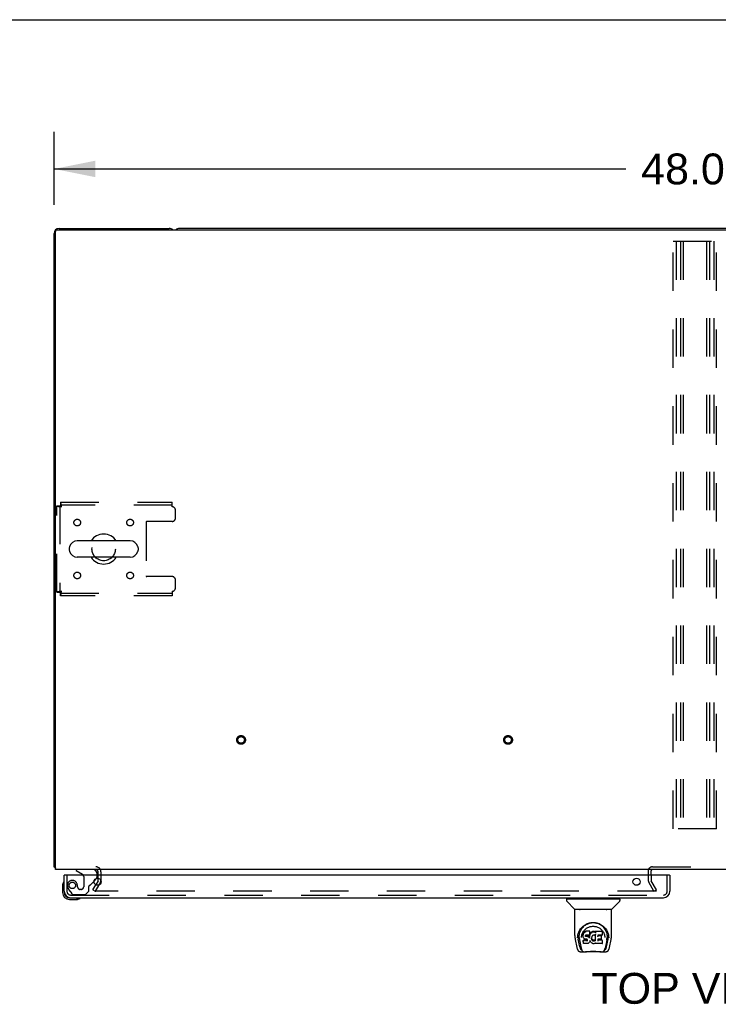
# Model space of a CAD drawing. Header units: inches. Extents: x 0 to 262, y 0 to 169.
# Tile 24 of 33: x 61 to 87, y 132 to 169. Entities that reach past the tile are written whole.
import ezdxf

# ---------------------------------------------------------------- set-up
doc = ezdxf.new("R2010")
doc.units = ezdxf.units.IN
doc.header["$LTSCALE"] = 14.384615
doc.header["$MEASUREMENT"] = 0
doc.linetypes.add('HIDDEN', pattern=[0.2, 0.1, -0.1])
doc.layers.get('0').update_dxf_attribs({"linetype": 'CONTINUOUS'})
for name, color, linetype in [('DEFAULT_2', 8, 'HIDDEN'), ('DIMENSIONS', 7, 'CONTINUOUS'), ('LEFTHAND_DOOR_ASSEMBLY', 7, 'CONTINUOUS')]:
    doc.layers.add(name, color=color, linetype=linetype)
doc.styles.get("Standard").update_dxf_attribs({"font": 'arial.ttf'})
doc.dimstyles.new('DIMSTYLE_1', dxfattribs={"dimtxt": 1.153846, "dimasz": 1.538462, "dimexe": 0.09, "dimexo": 0.07, "dimgap": 0.0375, "dimtad": 0, "dimtih": 1, "dimtoh": 1, "dimzin": 4, "dimdsep": 46, "dimtxsty": 'Standard', "dimblk": '_FILLED', "dimblk1": '_FILLED', "dimblk2": '_FILLED', "dimcen": 0.09, "dimadec": 3, "dimazin": 1, "dimtfac": 1, "dimtdec": 3, "dimtofl": 0, "dimtmove": 0, "dimatfit": 3, "dimldrblk": '_FILLED', "dimfxl": 0, "dimtolj": 1, "dimtzin": 4, "dimarcsym": 0})

# ---------------------------------------------------------------- blocks, each defined once
blk = doc.blocks.new('_FILLED')
at = {"color": 0, "linetype": 'ByBlock'}
blk.add_solid([(0, 0), (-1, 0.2), (-1, -0.2)], dxfattribs=at)
blk = doc.blocks.new('*D1')
at = {"layer": 'DIMENSIONS', "color": 2, "linetype": 'Continuous'}
for p, q in [((62.155, 162.304), (62.155, 165.029)), ((110.155, 162.304), (110.155, 165.029)), ((62.155, 163.645), (83.562, 163.645)), ((110.155, 163.645), (88.748, 163.645))]:
    blk.add_line(p, q, dxfattribs=at)
at = {"layer": 'DIMENSIONS', "color": 2, "linetype": 'Continuous', "xscale": 1.5384615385, "yscale": 1.5384615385, "zscale": 1.5384615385, "rotation": 180}
blk.add_blockref('_FILLED', (62.155, 163.645), dxfattribs=at)
at = {"layer": 'DIMENSIONS', "color": 2, "linetype": 'Continuous', "xscale": 1.5384615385, "yscale": 1.5384615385, "zscale": 1.5384615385}
blk.add_blockref('_FILLED', (110.155, 163.645), dxfattribs=at)
at = {"layer": 'DIMENSIONS', "color": 2, "linetype": 'Continuous', "insert": (86.155, 164.221), "char_height": 1.1538, "width": 4.03203, "attachment_point": 2, "line_spacing_factor": 0.9}
blk.add_mtext('48.00', dxfattribs=at)

msp = doc.modelspace()

# ---------------------------------------------------------------- linework, layer by layer
at = {"color": 7, "linetype": 'Continuous'}
for p, q in [((0, 169.231), (261.538, 169.231)), ((105.466, 161.416), (66.844, 161.416)), ((64.996, 149.722), (63.021, 149.722)), ((62.721, 149.46), (62.721, 149.373)), ((65.296, 149.46), (65.296, 149.373)), ((64.996, 149.11), (63.021, 149.11))]:
    msp.add_line(p, q, dxfattribs=at)
at = {"color": 3, "linetype": 'Continuous'}
for p, q in [((62.155, 137.52), (62.155, 161.227)), ((62.207, 137.416), (62.207, 161.304)), ((62.267, 161.364), (110.043, 161.364)), ((62.344, 161.416), (66.466, 161.416)), ((110.103, 137.416), (62.207, 137.416)), ((63.801, 137.212), (63.801, 137.331)), ((84.509, 137.212), (84.509, 137.365)), ((63.796, 136.996), (63.711, 136.849)), ((63.801, 137.012), (63.801, 137.094))]:
    msp.add_line(p, q, dxfattribs=at)
for points in [[(62.178, 137.501), (62.172, 137.504), (62.169, 137.505), (62.166, 137.507), (62.164, 137.508), (62.162, 137.51), (62.16, 137.511), (62.158, 137.513), (62.157, 137.515), (62.156, 137.516), (62.155, 137.518), (62.155, 137.519), (62.155, 137.52)], [(62.195, 137.488), (62.194, 137.49), (62.192, 137.492), (62.189, 137.494), (62.187, 137.496), (62.184, 137.498), (62.181, 137.499), (62.178, 137.501)]]:
    msp.add_lwpolyline(points, dxfattribs=at)
for centre, radius, start, end in [((62.344, 161.227), 0.189, 90, 180), ((62.267, 161.304), 0.06, 90, 180), ((66.466, 161.227), 0.189, 46.487, 90), ((62.344, 137.605), 0.189, 218.2806, 223.5127), ((63.716, 137.331), 0.085, 0, 90), ((84.559, 137.366), 0.05, 99.974, 170.026), ((63.768, 137.012), 0.033, 330, 360)]:
    msp.add_arc(centre, radius, start, end, dxfattribs=at)
at = {"color": 7, "linetype": 'Continuous'}
for centre, radius, start, end in [((66.844, 161.227), 0.189, 90, 133.4203), ((63.021, 149.416), 0.306, 90, 164.3697), ((64.009, 149.416), 0.562, 32.9567, 147.0433), ((64.996, 149.416), 0.306, 15.6303, 90), ((62.865, 149.46), 0.144, 164.3697, 180), ((62.865, 149.373), 0.144, 180, 195.6303), ((63.021, 149.416), 0.306, 195.6303, 270), ((64.996, 149.416), 0.306, 270, 344.3697), ((65.153, 149.46), 0.144, 0, 15.6303), ((65.153, 149.373), 0.144, 344.3697, 360), ((64.009, 149.416), 0.562, 212.956, 327.044), ((84.559, 137.366), 0.05, 170.026, 180), ((84.559, 137.366), 0.05, 90, 99.974)]:
    msp.add_arc(centre, radius, start, end, dxfattribs=at)
at = {"layer": 'DEFAULT_2', "color": 8, "linetype": 'HIDDEN'}
for p, q in [((85.342, 138.937), (85.342, 160.937)), ((85.342, 160.937), (86.967, 160.937)), ((85.446, 160.937), (85.446, 138.937)), ((85.613, 160.937), (85.613, 138.937)), ((85.717, 160.937), (85.717, 138.937)), ((86.592, 160.937), (86.592, 138.937)), ((86.696, 160.937), (86.696, 138.937)), ((86.863, 160.937), (86.863, 138.937)), ((86.967, 138.937), (86.967, 160.937)), ((62.393, 151.166), (62.393, 151.062)), ((62.393, 151.166), (66.571, 151.166)), ((66.571, 150.999), (66.571, 151.166)), ((62.259, 147.8), (62.259, 151.032)), ((62.259, 151.032), (62.363, 151.032)), ((62.363, 151.032), (62.363, 147.8)), ((66.571, 151.062), (62.393, 151.062)), ((66.696, 150.573), (66.696, 150.874)), ((65.596, 150.418), (65.596, 148.415)), ((66.571, 150.448), (65.626, 150.448)), ((66.571, 148.385), (65.626, 148.385)), ((66.696, 147.958), (66.696, 148.26)), ((62.259, 147.8), (62.363, 147.8)), ((66.571, 147.833), (66.571, 147.666)), ((62.393, 147.666), (62.393, 147.77)), ((62.393, 147.77), (66.571, 147.77)), ((66.571, 147.666), (62.393, 147.666)), ((86.967, 138.937), (85.342, 138.937)), ((84.559, 137.52), (87.751, 137.52)), ((63.801, 137.094), (63.801, 137.212)), ((63.905, 137.331), (63.905, 137.012)), ((84.405, 137.366), (84.405, 137.012)), ((84.509, 137.366), (84.509, 137.365)), ((84.509, 137.212), (84.509, 137.012)), ((63.6, 136.656), (63.711, 136.849)), ((63.886, 136.944), (63.69, 136.604)), ((63.886, 136.944), (63.704, 136.629)), ((84.619, 136.604), (84.423, 136.944)), ((84.709, 136.656), (84.513, 136.996)), ((63.6, 136.656), (63.69, 136.604)), ((84.686, 136.604), (63.722, 136.604)), ((84.619, 136.604), (84.709, 136.656)), ((84.701, 136.617), (84.701, 136.669))]:
    msp.add_line(p, q, dxfattribs=at)
for points in [[(62.426, 150.999), (62.423, 151.018), (62.421, 151.037), (62.419, 151.055), (62.416, 151.072), (62.414, 151.088), (62.412, 151.104), (62.409, 151.118), (62.407, 151.13), (62.405, 151.141), (62.402, 151.15), (62.4, 151.157), (62.398, 151.162), (62.395, 151.165), (62.393, 151.166)], [(62.259, 151.032), (62.26, 151.03), (62.263, 151.028), (62.268, 151.025), (62.275, 151.023), (62.284, 151.021), (62.295, 151.018), (62.308, 151.016), (62.322, 151.014), (62.337, 151.011), (62.353, 151.009), (62.371, 151.007), (62.389, 151.004), (62.407, 151.002), (62.426, 150.999)], [(62.363, 151.032), (62.363, 151.03), (62.364, 151.028), (62.366, 151.025), (62.369, 151.023), (62.372, 151.021), (62.377, 151.018), (62.381, 151.016), (62.387, 151.014), (62.392, 151.011), (62.398, 151.009), (62.405, 151.007), (62.412, 151.004), (62.419, 151.002), (62.426, 150.999)], [(62.426, 150.999), (62.423, 151.007), (62.421, 151.014), (62.419, 151.02), (62.416, 151.027), (62.414, 151.033), (62.412, 151.039), (62.409, 151.044), (62.407, 151.049), (62.405, 151.053), (62.402, 151.056), (62.4, 151.059), (62.398, 151.061), (62.395, 151.062), (62.393, 151.062)], [(62.426, 147.833), (62.407, 147.831), (62.389, 147.829), (62.371, 147.826), (62.353, 147.824), (62.337, 147.822), (62.322, 147.819), (62.308, 147.817), (62.295, 147.815), (62.284, 147.812), (62.275, 147.81), (62.268, 147.808), (62.263, 147.805), (62.26, 147.803), (62.259, 147.8)], [(62.426, 147.833), (62.419, 147.831), (62.412, 147.829), (62.405, 147.826), (62.398, 147.824), (62.392, 147.822), (62.387, 147.819), (62.381, 147.817), (62.377, 147.815), (62.372, 147.812), (62.369, 147.81), (62.366, 147.808), (62.364, 147.805), (62.363, 147.803), (62.363, 147.8)], [(62.393, 147.666), (62.395, 147.668), (62.398, 147.671), (62.4, 147.676), (62.402, 147.683), (62.405, 147.692), (62.407, 147.703), (62.409, 147.715), (62.412, 147.729), (62.414, 147.745), (62.416, 147.761), (62.419, 147.778), (62.421, 147.796), (62.423, 147.815), (62.426, 147.833)], [(62.393, 147.77), (62.395, 147.771), (62.398, 147.772), (62.4, 147.774), (62.402, 147.777), (62.405, 147.78), (62.407, 147.784), (62.409, 147.789), (62.412, 147.794), (62.414, 147.8), (62.416, 147.806), (62.419, 147.813), (62.421, 147.819), (62.423, 147.826), (62.426, 147.833)], [(63.704, 136.629), (63.704, 136.627), (63.703, 136.626), (63.703, 136.624), (63.702, 136.622), (63.702, 136.621)], [(63.702, 136.621), (63.702, 136.621), (63.703, 136.619), (63.703, 136.617), (63.704, 136.615), (63.704, 136.614), (63.705, 136.612), (63.707, 136.611), (63.708, 136.609), (63.709, 136.608), (63.711, 136.607), (63.713, 136.606), (63.714, 136.605)], [(63.722, 136.604), (63.72, 136.604), (63.718, 136.604), (63.716, 136.605), (63.714, 136.605)], [(84.701, 136.617), (84.701, 136.616), (84.701, 136.614), (84.701, 136.613), (84.7, 136.611), (84.699, 136.61), (84.698, 136.609), (84.697, 136.608), (84.696, 136.607), (84.694, 136.606), (84.693, 136.605), (84.691, 136.605), (84.69, 136.604), (84.688, 136.604), (84.686, 136.604)], [(84.7, 136.623), (84.7, 136.621), (84.701, 136.62), (84.701, 136.619), (84.701, 136.617), (84.701, 136.617)]]:
    msp.add_lwpolyline(points, dxfattribs=at)
for centre, radius in [((63.019, 150.406), 0.125), ((64.998, 150.406), 0.125), ((64.009, 149.416), 0.438), ((63.019, 148.427), 0.125), ((64.998, 148.427), 0.125), ((69.155, 142.27), 0.164), ((69.155, 142.27), 0.124), ((79.155, 142.27), 0.164), ((79.155, 142.27), 0.124)]:
    msp.add_circle(centre, radius, dxfattribs=at)
for centre, radius, start, end in [((66.571, 150.874), 0.125, 0, 90), ((65.626, 150.418), 0.03, 90, 180), ((66.571, 150.573), 0.125, 270, 360), ((65.626, 148.415), 0.03, 180, 270), ((66.571, 148.26), 0.125, 0, 90), ((66.571, 147.958), 0.125, 270, 360), ((63.716, 137.331), 0.189, 0, 90), ((84.559, 137.366), 0.154, 90, 180), ((63.768, 137.012), 0.137, 330, 360), ((84.542, 137.012), 0.137, 180, 210), ((84.542, 137.012), 0.033, 180, 210)]:
    msp.add_arc(centre, radius, start, end, dxfattribs=at)
at = {"layer": 'LEFTHAND_DOOR_ASSEMBLY', "color": 3, "linetype": 'Continuous'}
for p, q in [((62.53, 136.605), (62.53, 137.212)), ((85.197, 137.212), (62.55, 137.212)), ((85.217, 137.212), (85.217, 136.605)), ((62.776, 136.358), (84.971, 136.358))]:
    msp.add_line(p, q, dxfattribs=at)
at = {"layer": 'LEFTHAND_DOOR_ASSEMBLY', "color": 7, "linetype": 'Continuous'}
for p, q in [((62.55, 137.212), (62.53, 137.212)), ((62.972, 137.416), (62.972, 137.377)), ((62.972, 137.377), (63.21, 137.239)), ((63.759, 137.212), (63.759, 137.259)), ((85.197, 137.212), (85.217, 137.212)), ((62.47, 136.818), (62.47, 136.561)), ((63.649, 136.986), (63.73, 137.066)), ((62.53, 136.605), (62.53, 136.561)), ((62.733, 136.358), (62.776, 136.358)), ((62.733, 136.298), (62.989, 136.298)), ((63.027, 136.301), (62.989, 136.298)), ((81.338, 136.311), (81.338, 136.257)), ((81.346, 136.319), (83.338, 136.319)), ((81.645, 135.934), (81.35, 136.229)), ((81.397, 136.319), (81.397, 136.358)), ((83.04, 135.934), (83.335, 136.229)), ((83.287, 136.319), (83.287, 136.358)), ((83.346, 136.311), (83.346, 136.257)), ((81.653, 134.946), (81.653, 135.91)), ((83.023, 135.918), (81.661, 135.918)), ((83.019, 135.925), (81.666, 135.925)), ((81.727, 135.925), (81.725, 135.921)), ((82.959, 135.921), (82.957, 135.925)), ((82.959, 135.922), (82.959, 135.921)), ((83.031, 134.946), (83.031, 135.91)), ((81.761, 134.862), (81.764, 134.919)), ((81.764, 134.919), (81.773, 134.973)), ((81.774, 134.979), (81.774, 134.925)), ((81.91, 135.201), (81.935, 135.235)), ((81.967, 134.999), (81.965, 134.974)), ((81.966, 134.94), (81.965, 134.974)), ((81.966, 134.939), (81.966, 134.939)), ((81.967, 134.915), (81.966, 134.939)), ((81.972, 135.024), (81.967, 134.999)), ((81.967, 134.964), (81.967, 134.999)), ((81.972, 134.89), (81.967, 134.915)), ((81.967, 134.915), (81.967, 134.914)), ((81.982, 135.048), (81.972, 135.024)), ((81.972, 134.989), (81.972, 135.024)), ((81.996, 135.07), (81.982, 135.048)), ((81.982, 135.013), (81.982, 135.048)), ((82.006, 135.08), (81.996, 135.07)), ((81.997, 135.034), (81.996, 135.07)), ((82.017, 135.087), (82.006, 135.08)), ((82.007, 135.044), (82.006, 135.08)), ((82.04, 135.098), (82.017, 135.087)), ((82.018, 135.051), (82.017, 135.087)), ((82.066, 135.106), (82.04, 135.098)), ((82.041, 135.061), (82.04, 135.098)), ((82.056, 134.942), (82.055, 134.928)), ((82.055, 134.922), (82.056, 134.94)), ((82.058, 134.955), (82.056, 134.942)), ((82.06, 134.948), (82.057, 134.952)), ((82.057, 134.916), (82.057, 134.952)), ((82.06, 134.959), (82.058, 134.955)), ((82.062, 134.961), (82.059, 134.958)), ((82.064, 134.945), (82.06, 134.948)), ((82.06, 134.912), (82.06, 134.948)), ((82.074, 134.964), (82.062, 134.961)), ((82.075, 134.942), (82.064, 134.945)), ((82.064, 134.909), (82.064, 134.945)), ((82.219, 135.106), (82.066, 135.106)), ((82.066, 135.07), (82.066, 135.106)), ((82.066, 135.069), (82.067, 135.068)), ((82.087, 134.965), (82.074, 134.964)), ((82.098, 134.943), (82.075, 134.942)), ((82.075, 134.905), (82.075, 134.942)), ((82.075, 134.904), (82.075, 134.905)), ((82.087, 134.966), (82.087, 134.965)), ((82.2, 134.965), (82.087, 134.965)), ((82.123, 134.941), (82.098, 134.943)), ((82.098, 134.906), (82.098, 134.943)), ((82.098, 134.904), (82.098, 134.906)), ((82.148, 134.936), (82.123, 134.941)), ((82.123, 134.904), (82.123, 134.941)), ((82.123, 134.903), (82.123, 134.904)), ((82.161, 134.93), (82.148, 134.936)), ((82.148, 134.899), (82.148, 134.936)), ((82.172, 134.922), (82.161, 134.93)), ((82.161, 134.893), (82.161, 134.93)), ((82.19, 134.904), (82.172, 134.922)), ((82.172, 134.886), (82.172, 134.922)), ((82.199, 134.889), (82.19, 134.904)), ((82.19, 134.868), (82.19, 134.904)), ((82.203, 134.932), (82.199, 134.889)), ((82.212, 134.966), (82.2, 134.965)), ((82.2, 134.965), (82.2, 134.966)), ((82.207, 134.954), (82.203, 134.932)), ((82.204, 134.897), (82.203, 134.932)), ((82.21, 134.966), (82.207, 134.954)), ((82.207, 134.92), (82.207, 134.954)), ((82.217, 134.979), (82.213, 134.967)), ((82.213, 134.942), (82.213, 134.968)), ((82.218, 134.993), (82.217, 134.979)), ((82.217, 134.979), (82.217, 134.979)), ((82.22, 135.017), (82.218, 134.993)), ((82.221, 134.999), (82.218, 134.99)), ((82.218, 134.993), (82.218, 134.993)), ((82.22, 135.052), (82.219, 135.106)), ((82.219, 135.071), (82.219, 135.106)), ((82.22, 135.017), (82.22, 135.052)), ((82.233, 135.019), (82.221, 134.999)), ((82.222, 134.963), (82.221, 134.999)), ((82.246, 135.039), (82.233, 135.019)), ((82.233, 134.984), (82.233, 135.019)), ((82.261, 135.056), (82.246, 135.039)), ((82.246, 135.003), (82.246, 135.039)), ((82.278, 135.073), (82.261, 135.056)), ((82.261, 135.021), (82.261, 135.056)), ((82.298, 135.087), (82.278, 135.073)), ((82.279, 135.037), (82.278, 135.073)), ((82.292, 134.904), (82.289, 134.892)), ((82.298, 134.915), (82.292, 134.904)), ((82.32, 135.097), (82.298, 135.087)), ((82.298, 135.051), (82.298, 135.087)), ((82.312, 134.937), (82.298, 134.914)), ((82.319, 134.946), (82.312, 134.937)), ((82.328, 134.952), (82.319, 134.945)), ((82.344, 135.103), (82.32, 135.097)), ((82.32, 135.06), (82.32, 135.097)), ((82.351, 134.961), (82.328, 134.952)), ((82.367, 135.105), (82.344, 135.103)), ((82.344, 135.066), (82.344, 135.103)), ((82.344, 135.064), (82.344, 135.066)), ((82.362, 134.964), (82.351, 134.961)), ((82.373, 134.964), (82.362, 134.964)), ((82.367, 135.105), (82.391, 135.104)), ((82.367, 135.068), (82.367, 135.105)), ((82.368, 135.067), (82.367, 135.068)), ((82.385, 134.961), (82.373, 134.964)), ((82.396, 134.957), (82.385, 134.961)), ((82.404, 135.102), (82.391, 135.104)), ((82.391, 135.068), (82.391, 135.104)), ((82.391, 135.066), (82.391, 135.068)), ((82.417, 135.098), (82.404, 135.102)), ((82.404, 135.066), (82.404, 135.102)), ((82.431, 135.004), (82.415, 134.964)), ((82.429, 135.09), (82.417, 135.098)), ((82.417, 135.062), (82.417, 135.098)), ((82.678, 135.104), (82.429, 135.104)), ((82.43, 135.055), (82.429, 135.104)), ((82.432, 135.008), (82.431, 135.007)), ((82.431, 135.007), (82.431, 135.006)), ((82.431, 135.006), (82.431, 135.006)), ((82.431, 135.006), (82.431, 135.006)), ((82.431, 135.006), (82.431, 135.005)), ((82.431, 135.005), (82.431, 135.005)), ((82.431, 135.005), (82.431, 135.005)), ((82.435, 134.752), (82.431, 135.004)), ((82.433, 135.012), (82.432, 135.011)), ((82.432, 135.011), (82.432, 135.009)), ((82.432, 135.009), (82.432, 135.008)), ((82.521, 134.965), (82.519, 134.907)), ((82.678, 134.965), (82.52, 134.965)), ((82.647, 134.942), (82.52, 134.942)), ((82.658, 134.821), (82.66, 134.928)), ((82.692, 134.979), (82.694, 135.088)), ((82.693, 135.118), (82.71, 135.094)), ((82.776, 134.906), (82.778, 134.875)), ((82.899, 135.024), (82.912, 134.973)), ((82.91, 134.979), (82.911, 134.925)), ((81.668, 134.803), (81.734, 134.497)), ((81.761, 134.862), (81.761, 134.862)), ((81.842, 134.529), (81.785, 134.806)), ((81.822, 134.872), (81.823, 134.846)), ((81.832, 134.782), (81.894, 134.478)), ((81.907, 134.875), (81.907, 134.875)), ((81.981, 134.866), (81.972, 134.89)), ((81.972, 134.89), (81.972, 134.89)), ((81.98, 134.773), (81.972, 134.765)), ((81.974, 134.652), (81.972, 134.765)), ((81.981, 134.645), (81.974, 134.652)), ((82.041, 134.774), (81.98, 134.773)), ((81.98, 134.737), (81.98, 134.773)), ((81.995, 134.845), (81.981, 134.866)), ((81.981, 134.866), (81.981, 134.866)), ((81.981, 134.645), (81.981, 134.645)), ((82.127, 134.645), (81.981, 134.645)), ((82.013, 134.827), (81.995, 134.845)), ((81.995, 134.845), (81.995, 134.845)), ((82.034, 134.813), (82.013, 134.827)), ((82.013, 134.827), (82.013, 134.827)), ((82.046, 134.808), (82.034, 134.813)), ((82.034, 134.813), (82.034, 134.813)), ((82.102, 134.774), (82.041, 134.774)), ((82.041, 134.737), (82.041, 134.774)), ((82.041, 134.737), (82.041, 134.736)), ((82.059, 134.806), (82.046, 134.808)), ((82.107, 134.806), (82.059, 134.806)), ((82.116, 134.775), (82.102, 134.774)), ((82.102, 134.737), (82.102, 134.774)), ((82.102, 134.737), (82.102, 134.736)), ((82.114, 134.805), (82.107, 134.806)), ((82.107, 134.806), (82.107, 134.806)), ((82.119, 134.803), (82.114, 134.805)), ((82.12, 134.778), (82.116, 134.775)), ((82.116, 134.738), (82.116, 134.775)), ((82.123, 134.8), (82.119, 134.803)), ((82.125, 134.782), (82.12, 134.778)), ((82.12, 134.741), (82.12, 134.778)), ((82.127, 134.795), (82.123, 134.8)), ((82.13, 134.79), (82.125, 134.782)), ((82.125, 134.746), (82.125, 134.782)), ((82.133, 134.783), (82.127, 134.795)), ((82.139, 134.646), (82.127, 134.645)), ((82.127, 134.645), (82.127, 134.645)), ((82.136, 134.77), (82.133, 134.783)), ((82.133, 134.758), (82.133, 134.783)), ((82.135, 134.764), (82.135, 134.774)), ((82.151, 134.651), (82.139, 134.646)), ((82.172, 134.665), (82.151, 134.651)), ((82.151, 134.651), (82.151, 134.651)), ((82.19, 134.682), (82.172, 134.665)), ((82.172, 134.665), (82.172, 134.665)), ((82.197, 134.693), (82.19, 134.682)), ((82.19, 134.682), (82.19, 134.682)), ((82.203, 134.704), (82.197, 134.693)), ((82.197, 134.693), (82.197, 134.693)), ((82.2, 134.853), (82.199, 134.889)), ((82.201, 134.846), (82.201, 134.847)), ((82.212, 134.726), (82.203, 134.704)), ((82.203, 134.704), (82.203, 134.704)), ((82.219, 134.75), (82.212, 134.726)), ((82.212, 134.727), (82.212, 134.726)), ((82.219, 134.762), (82.218, 134.762)), ((82.219, 134.761), (82.219, 134.762)), ((82.219, 134.76), (82.219, 134.761)), ((82.219, 134.761), (82.219, 134.761)), ((82.219, 134.76), (82.219, 134.76)), ((82.22, 134.758), (82.219, 134.75)), ((82.219, 134.75), (82.219, 134.75)), ((82.24, 134.723), (82.22, 134.758)), ((82.24, 134.723), (82.24, 134.722)), ((82.253, 134.704), (82.24, 134.722)), ((82.268, 134.687), (82.253, 134.704)), ((82.253, 134.704), (82.253, 134.704)), ((82.285, 134.672), (82.268, 134.687)), ((82.268, 134.687), (82.268, 134.687)), ((82.285, 134.867), (82.284, 134.841)), ((82.289, 134.893), (82.285, 134.867)), ((82.286, 134.863), (82.285, 134.867)), ((82.285, 134.828), (82.286, 134.863)), ((82.303, 134.658), (82.285, 134.672)), ((82.285, 134.672), (82.285, 134.672)), ((82.288, 134.851), (82.286, 134.863)), ((82.298, 134.827), (82.288, 134.851)), ((82.288, 134.816), (82.288, 134.851)), ((82.297, 134.792), (82.298, 134.827)), ((82.31, 134.805), (82.298, 134.827)), ((82.314, 134.653), (82.303, 134.658)), ((82.303, 134.658), (82.303, 134.658)), ((82.318, 134.795), (82.31, 134.805)), ((82.31, 134.769), (82.31, 134.805)), ((82.325, 134.649), (82.314, 134.653)), ((82.314, 134.653), (82.314, 134.653)), ((82.317, 134.759), (82.318, 134.795)), ((82.327, 134.787), (82.318, 134.795)), ((82.347, 134.643), (82.325, 134.649)), ((82.337, 134.78), (82.327, 134.787)), ((82.327, 134.751), (82.327, 134.787)), ((82.349, 134.776), (82.337, 134.78)), ((82.337, 134.744), (82.337, 134.78)), ((82.37, 134.641), (82.347, 134.643)), ((82.348, 134.739), (82.349, 134.776)), ((82.361, 134.773), (82.349, 134.776)), ((82.36, 134.735), (82.361, 134.737)), ((82.361, 134.773), (82.373, 134.773)), ((82.361, 134.737), (82.361, 134.773)), ((82.393, 134.644), (82.37, 134.641)), ((82.37, 134.641), (82.37, 134.641)), ((82.385, 134.775), (82.373, 134.773)), ((82.373, 134.736), (82.373, 134.773)), ((82.373, 134.735), (82.373, 134.736)), ((82.397, 134.779), (82.385, 134.775)), ((82.385, 134.738), (82.385, 134.775)), ((82.415, 134.651), (82.393, 134.644)), ((82.408, 134.784), (82.397, 134.779)), ((82.397, 134.742), (82.397, 134.779)), ((82.419, 134.791), (82.408, 134.784)), ((82.409, 134.747), (82.408, 134.784)), ((82.434, 134.662), (82.415, 134.651)), ((82.415, 134.651), (82.415, 134.651)), ((82.419, 134.755), (82.419, 134.791)), ((82.439, 134.662), (82.433, 134.662)), ((82.437, 134.744), (82.437, 134.745)), ((82.439, 134.653), (82.439, 134.662)), ((82.678, 134.645), (82.447, 134.645)), ((82.519, 134.81), (82.518, 134.735)), ((82.678, 134.77), (82.518, 134.77)), ((82.647, 134.81), (82.519, 134.81)), ((82.687, 134.653), (82.689, 134.76)), ((82.778, 134.875), (82.778, 134.875)), ((82.852, 134.779), (82.791, 134.478)), ((82.843, 134.529), (82.899, 134.806)), ((82.924, 134.862), (82.924, 134.862)), ((82.951, 134.497), (83.016, 134.803)), ((81.858, 134.343), (82.072, 134.343)), ((81.901, 134.421), (81.908, 134.421)), ((81.908, 134.421), (81.91, 134.413)), ((81.912, 134.41), (81.91, 134.413)), ((82.636, 134.336), (82.049, 134.336)), ((82.613, 134.343), (82.827, 134.343)), ((82.773, 134.41), (82.774, 134.413)), ((82.774, 134.413), (82.777, 134.421)), ((82.777, 134.421), (82.784, 134.421))]:
    msp.add_line(p, q, dxfattribs=at)
at = {"layer": 'LEFTHAND_DOOR_ASSEMBLY', "color": 8, "linetype": 'HIDDEN'}
for p, q in [((62.634, 137.212), (62.634, 136.605)), ((63.602, 137.416), (62.972, 137.416)), ((63.26, 137.153), (63.26, 136.773)), ((63.759, 137.137), (63.759, 137.212)), ((85.113, 136.605), (85.113, 137.212)), ((63.031, 136.773), (63.031, 136.762)), ((63.452, 136.609), (63.452, 136.788)), ((63.51, 136.847), (63.649, 136.986)), ((62.708, 136.661), (62.81, 136.517)), ((62.776, 136.462), (84.971, 136.462)), ((62.874, 136.483), (63.326, 136.483)), ((63.162, 136.675), (63.129, 136.675)), ((63.326, 136.483), (63.452, 136.609))]:
    msp.add_line(p, q, dxfattribs=at)
at = {"layer": 'LEFTHAND_DOOR_ASSEMBLY', "color": 7, "linetype": 'Continuous'}
for points in [[(81.724, 135.92), (81.724, 135.919), (81.723, 135.919), (81.723, 135.918), (81.723, 135.918), (81.723, 135.918)], [(81.725, 135.922), (81.725, 135.921), (81.724, 135.92)], [(82.96, 135.92), (82.96, 135.921), (82.959, 135.922)], [(82.961, 135.918), (82.962, 135.918), (82.962, 135.918), (82.961, 135.919), (82.961, 135.919), (82.96, 135.92)], [(81.773, 134.973), (81.786, 135.024), (81.803, 135.072), (81.823, 135.117), (81.846, 135.158), (81.872, 135.197), (81.9, 135.232), (81.93, 135.266), (81.964, 135.297), (82, 135.325), (82.039, 135.351), (82.079, 135.374), (82.122, 135.393), (82.166, 135.409), (82.21, 135.421), (82.254, 135.43), (82.298, 135.435), (82.343, 135.437), (82.387, 135.435), (82.431, 135.43), (82.475, 135.421), (82.519, 135.409), (82.563, 135.393), (82.605, 135.374), (82.646, 135.351), (82.685, 135.325), (82.721, 135.297), (82.754, 135.265), (82.785, 135.232), (82.813, 135.197), (82.839, 135.158), (82.862, 135.117), (82.882, 135.072), (82.899, 135.024)], [(81.935, 135.235), (81.962, 135.266), (81.99, 135.294)], [(81.974, 135.093), (81.991, 135.118), (82.009, 135.141), (82.029, 135.163), (82.05, 135.183), (82.072, 135.202), (82.096, 135.22), (82.121, 135.236), (82.148, 135.25), (82.174, 135.262), (82.202, 135.273), (82.23, 135.281), (82.258, 135.288), (82.286, 135.292), (82.314, 135.295), (82.342, 135.296), (82.37, 135.295), (82.398, 135.292), (82.426, 135.288), (82.454, 135.281), (82.482, 135.273), (82.51, 135.263), (82.537, 135.25), (82.563, 135.236), (82.588, 135.22), (82.612, 135.202), (82.635, 135.183), (82.656, 135.163), (82.675, 135.141), (82.693, 135.118)], [(81.99, 135.294), (82.02, 135.319), (82.05, 135.341), (82.082, 135.361)], [(82.082, 135.361), (82.114, 135.378), (82.146, 135.392), (82.178, 135.404)], [(82.178, 135.404), (82.211, 135.414), (82.243, 135.421), (82.276, 135.426), (82.309, 135.43), (82.341, 135.431), (82.374, 135.43), (82.406, 135.427), (82.439, 135.422), (82.471, 135.415)], [(82.471, 135.415), (82.504, 135.405), (82.536, 135.393), (82.568, 135.379)], [(82.568, 135.379), (82.6, 135.363), (82.631, 135.344), (82.661, 135.322), (82.691, 135.297), (82.72, 135.269), (82.747, 135.239), (82.773, 135.204), (82.796, 135.167), (82.817, 135.126), (82.834, 135.083), (82.848, 135.038), (82.858, 134.992), (82.863, 134.945)], [(81.653, 134.946), (81.654, 134.913), (81.657, 134.873), (81.663, 134.833), (81.668, 134.803)], [(81.774, 134.925), (81.775, 134.89), (81.779, 134.846), (81.785, 134.806)], [(81.822, 134.872), (81.82, 134.896), (81.821, 134.943), (81.827, 134.989), (81.836, 135.036), (81.85, 135.081), (81.867, 135.123), (81.887, 135.164), (81.91, 135.201)], [(81.907, 134.875), (81.909, 134.906), (81.914, 134.943)], [(81.914, 134.943), (81.923, 134.977), (81.933, 135.01), (81.945, 135.04)], [(81.945, 135.04), (81.959, 135.067), (81.974, 135.093)], [(81.966, 134.939), (81.966, 134.939), (81.966, 134.939), (81.967, 134.939), (81.967, 134.938), (81.967, 134.938), (81.968, 134.938)], [(81.967, 134.964), (81.968, 134.964), (81.968, 134.963), (81.968, 134.963), (81.969, 134.963), (81.969, 134.963), (81.969, 134.963)], [(81.967, 134.914), (81.967, 134.914), (81.967, 134.914), (81.968, 134.914), (81.968, 134.914), (81.969, 134.913), (81.969, 134.913)], [(81.973, 134.989), (81.973, 134.988), (81.973, 134.988), (81.973, 134.988), (81.974, 134.988), (81.974, 134.987), (81.974, 134.987)], [(81.982, 135.013), (81.982, 135.013), (81.983, 135.012), (81.983, 135.012), (81.983, 135.012), (81.984, 135.012), (81.984, 135.012)], [(81.997, 135.034), (81.997, 135.034), (81.997, 135.034), (81.997, 135.033), (81.998, 135.033), (81.998, 135.033), (81.998, 135.033)], [(82.007, 135.043), (82.007, 135.043), (82.007, 135.043), (82.007, 135.043), (82.007, 135.043), (82.008, 135.042), (82.008, 135.042)], [(82.018, 135.051), (82.018, 135.051), (82.018, 135.05), (82.018, 135.05), (82.018, 135.05), (82.018, 135.05), (82.019, 135.05)], [(82.041, 135.061), (82.041, 135.061), (82.041, 135.061), (82.041, 135.061), (82.041, 135.06), (82.041, 135.06), (82.041, 135.06)], [(82.053, 134.926), (82.053, 134.926), (82.054, 134.927), (82.054, 134.927), (82.055, 134.927), (82.055, 134.927), (82.055, 134.928)], [(82.053, 134.92), (82.054, 134.92), (82.054, 134.92), (82.055, 134.92), (82.055, 134.921), (82.055, 134.921), (82.055, 134.921)], [(82.054, 134.941), (82.054, 134.941), (82.055, 134.941), (82.055, 134.941), (82.056, 134.941), (82.056, 134.942), (82.056, 134.942)], [(82.055, 134.915), (82.055, 134.915), (82.056, 134.915), (82.056, 134.915), (82.056, 134.915), (82.057, 134.916), (82.057, 134.916)], [(82.056, 134.954), (82.056, 134.954), (82.057, 134.954), (82.057, 134.954), (82.058, 134.955), (82.058, 134.955)], [(82.058, 134.958), (82.059, 134.958), (82.059, 134.958), (82.059, 134.958), (82.059, 134.958)], [(82.058, 134.91), (82.059, 134.91), (82.059, 134.911), (82.059, 134.911), (82.059, 134.911), (82.059, 134.911), (82.06, 134.912)], [(82.061, 134.961), (82.062, 134.961), (82.062, 134.961), (82.062, 134.961), (82.062, 134.961)], [(82.063, 134.907), (82.063, 134.907), (82.063, 134.907), (82.063, 134.908), (82.063, 134.908), (82.063, 134.908), (82.063, 134.908)], [(82.073, 134.965), (82.074, 134.965), (82.074, 134.964), (82.074, 134.964)], [(82.148, 134.898), (82.148, 134.898), (82.148, 134.898), (82.148, 134.898), (82.148, 134.899), (82.148, 134.899), (82.148, 134.899)], [(82.209, 134.918), (82.209, 134.918), (82.209, 134.918), (82.208, 134.919), (82.208, 134.919), (82.208, 134.919), (82.207, 134.92)], [(82.212, 134.966), (82.212, 134.966), (82.212, 134.966), (82.211, 134.967), (82.211, 134.967)], [(82.213, 134.967), (82.212, 134.967), (82.212, 134.966), (82.212, 134.966)], [(82.215, 134.94), (82.215, 134.941), (82.215, 134.941), (82.214, 134.941), (82.214, 134.941), (82.214, 134.941), (82.213, 134.942)], [(82.217, 134.979), (82.217, 134.978), (82.216, 134.978), (82.216, 134.978), (82.215, 134.978), (82.215, 134.978)], [(82.218, 134.993), (82.218, 134.993), (82.218, 134.992), (82.218, 134.992), (82.217, 134.992), (82.217, 134.992), (82.216, 134.992)], [(82.218, 135.069), (82.218, 135.069), (82.218, 135.069), (82.217, 135.069), (82.217, 135.069), (82.217, 135.068), (82.217, 135.068)], [(82.22, 135.017), (82.22, 135.017), (82.219, 135.017), (82.219, 135.016), (82.219, 135.016), (82.218, 135.016), (82.218, 135.016)], [(82.224, 134.962), (82.223, 134.962), (82.223, 134.962), (82.223, 134.963), (82.222, 134.963), (82.222, 134.963), (82.222, 134.963)], [(82.235, 134.982), (82.234, 134.983), (82.234, 134.983), (82.234, 134.983), (82.233, 134.983), (82.233, 134.984), (82.233, 134.984)], [(82.248, 135.002), (82.248, 135.002), (82.247, 135.002), (82.247, 135.002), (82.247, 135.002), (82.247, 135.003), (82.246, 135.003)], [(82.263, 135.019), (82.263, 135.019), (82.262, 135.019), (82.262, 135.02), (82.262, 135.02), (82.262, 135.02), (82.261, 135.02)], [(82.28, 135.035), (82.279, 135.035), (82.279, 135.036), (82.279, 135.036), (82.279, 135.036), (82.279, 135.036), (82.278, 135.037)], [(82.292, 134.904), (82.292, 134.904), (82.292, 134.903), (82.291, 134.903), (82.291, 134.903), (82.29, 134.903)], [(82.298, 134.914), (82.298, 134.914), (82.297, 134.914), (82.297, 134.914), (82.296, 134.914)], [(82.299, 135.049), (82.299, 135.05), (82.299, 135.05), (82.298, 135.05), (82.298, 135.05), (82.298, 135.05), (82.298, 135.051)], [(82.312, 134.937), (82.312, 134.937), (82.311, 134.936), (82.311, 134.936), (82.311, 134.936), (82.31, 134.936)], [(82.319, 134.945), (82.319, 134.945), (82.318, 134.945), (82.318, 134.945), (82.318, 134.946)], [(82.321, 135.059), (82.321, 135.059), (82.321, 135.059), (82.321, 135.06), (82.321, 135.06), (82.321, 135.06), (82.32, 135.06)], [(82.328, 134.952), (82.328, 134.952), (82.327, 134.952), (82.327, 134.952)], [(82.351, 134.961), (82.351, 134.961), (82.351, 134.961), (82.351, 134.962)], [(82.362, 134.964), (82.362, 134.964), (82.362, 134.964), (82.362, 134.965)], [(82.373, 134.964), (82.373, 134.964), (82.373, 134.964), (82.373, 134.964)], [(82.385, 134.961), (82.385, 134.961), (82.385, 134.961), (82.385, 134.962)], [(82.396, 134.957), (82.397, 134.957), (82.399, 134.956), (82.401, 134.956), (82.403, 134.956), (82.405, 134.956), (82.407, 134.957), (82.409, 134.958), (82.411, 134.959), (82.412, 134.96), (82.414, 134.962), (82.415, 134.964), (82.415, 134.964)], [(82.397, 134.957), (82.397, 134.957), (82.397, 134.957), (82.396, 134.957)], [(82.404, 135.064), (82.404, 135.064), (82.404, 135.065), (82.404, 135.065), (82.404, 135.065), (82.404, 135.065), (82.404, 135.066)], [(82.416, 135.06), (82.416, 135.06), (82.416, 135.061), (82.416, 135.061), (82.417, 135.061), (82.417, 135.061), (82.417, 135.062)], [(82.432, 135.066), (82.431, 135.066), (82.431, 135.066), (82.431, 135.067), (82.431, 135.067), (82.43, 135.067), (82.43, 135.067)], [(82.432, 135.05), (82.432, 135.05), (82.431, 135.051), (82.431, 135.051), (82.431, 135.052), (82.431, 135.052), (82.43, 135.053)], [(82.431, 135.005), (82.431, 135.005), (82.431, 135.004)], [(82.431, 135.004), (82.431, 135.004), (82.431, 135.004), (82.431, 135.004)], [(82.517, 134.903), (82.518, 134.904), (82.518, 134.904), (82.518, 134.904), (82.518, 134.904), (82.519, 134.905), (82.519, 134.905)], [(82.519, 134.966), (82.519, 134.966), (82.519, 134.966), (82.519, 134.965), (82.52, 134.965), (82.52, 134.965), (82.52, 134.965)], [(82.678, 134.965), (82.679, 134.965), (82.681, 134.966), (82.683, 134.966), (82.685, 134.967), (82.687, 134.969), (82.689, 134.971), (82.69, 134.973), (82.691, 134.975), (82.692, 134.977), (82.692, 134.979)], [(82.71, 135.094), (82.726, 135.068), (82.739, 135.04)], [(82.739, 135.04), (82.752, 135.01), (82.762, 134.978), (82.77, 134.943), (82.776, 134.906)], [(82.863, 134.945), (82.864, 134.897), (82.863, 134.872)], [(82.899, 134.806), (82.906, 134.846), (82.91, 134.89), (82.911, 134.925)], [(82.912, 134.973), (82.92, 134.919), (82.924, 134.862)], [(83.016, 134.803), (83.022, 134.833), (83.027, 134.872), (83.03, 134.912), (83.031, 134.946)], [(81.823, 134.846), (81.825, 134.827), (81.828, 134.803), (81.832, 134.782)], [(81.842, 134.529), (81.846, 134.512), (81.85, 134.494), (81.855, 134.478), (81.861, 134.463), (81.867, 134.45), (81.873, 134.44), (81.88, 134.431), (81.887, 134.425), (81.895, 134.422), (81.901, 134.421)], [(81.972, 134.89), (81.972, 134.889), (81.972, 134.889), (81.973, 134.889), (81.973, 134.889), (81.974, 134.889)], [(81.972, 134.729), (81.973, 134.729), (81.973, 134.729), (81.973, 134.729), (81.973, 134.729), (81.974, 134.729), (81.974, 134.728)], [(81.974, 134.652), (81.974, 134.651), (81.974, 134.651), (81.975, 134.651), (81.975, 134.651)], [(81.974, 134.652), (81.974, 134.652), (81.974, 134.652)], [(81.98, 134.736), (81.98, 134.736), (81.98, 134.736), (81.98, 134.736), (81.98, 134.735), (81.98, 134.735), (81.981, 134.735)], [(81.981, 134.866), (81.981, 134.866), (81.982, 134.866), (81.982, 134.866), (81.983, 134.866)], [(81.981, 134.645), (81.981, 134.645), (81.981, 134.645), (81.981, 134.645), (81.981, 134.645), (81.981, 134.645), (81.982, 134.645)], [(81.995, 134.845), (81.995, 134.845), (81.995, 134.845), (81.996, 134.845), (81.996, 134.845), (81.997, 134.845)], [(82.013, 134.827), (82.013, 134.827), (82.013, 134.827), (82.014, 134.827), (82.014, 134.827)], [(82.034, 134.813), (82.034, 134.813), (82.035, 134.813), (82.035, 134.813)], [(82.046, 134.808), (82.047, 134.808), (82.047, 134.809), (82.047, 134.809)], [(82.059, 134.806), (82.059, 134.806), (82.059, 134.806), (82.06, 134.807)], [(82.114, 134.805), (82.114, 134.805), (82.114, 134.805), (82.114, 134.806)], [(82.116, 134.739), (82.116, 134.738), (82.116, 134.738), (82.116, 134.738), (82.116, 134.737), (82.116, 134.737), (82.116, 134.737)], [(82.119, 134.803), (82.119, 134.803), (82.119, 134.803), (82.12, 134.804)], [(82.121, 134.741), (82.121, 134.741), (82.121, 134.741), (82.121, 134.74), (82.121, 134.74), (82.121, 134.74), (82.122, 134.74)], [(82.123, 134.8), (82.124, 134.8), (82.124, 134.8), (82.124, 134.8), (82.125, 134.8)], [(82.125, 134.746), (82.125, 134.746), (82.125, 134.745), (82.126, 134.745), (82.126, 134.745), (82.126, 134.745), (82.127, 134.745)], [(82.127, 134.795), (82.128, 134.795), (82.128, 134.795), (82.128, 134.795), (82.129, 134.795)], [(82.133, 134.783), (82.134, 134.783), (82.134, 134.783), (82.134, 134.783), (82.135, 134.783), (82.135, 134.783)], [(82.133, 134.757), (82.134, 134.757), (82.134, 134.757), (82.134, 134.757), (82.134, 134.756), (82.135, 134.756), (82.135, 134.756)], [(82.135, 134.763), (82.135, 134.763), (82.136, 134.763), (82.136, 134.763), (82.136, 134.762), (82.137, 134.762), (82.137, 134.762)], [(82.136, 134.77), (82.136, 134.769), (82.136, 134.769), (82.136, 134.769), (82.137, 134.769), (82.137, 134.769), (82.138, 134.769)], [(82.139, 134.646), (82.139, 134.646), (82.139, 134.647), (82.139, 134.647)], [(82.151, 134.651), (82.151, 134.651), (82.151, 134.651), (82.15, 134.651)], [(82.16, 134.892), (82.16, 134.892), (82.16, 134.893), (82.16, 134.893), (82.16, 134.893), (82.161, 134.893), (82.161, 134.894)], [(82.17, 134.885), (82.171, 134.885), (82.171, 134.885), (82.171, 134.885), (82.171, 134.885), (82.171, 134.886), (82.172, 134.886)], [(82.172, 134.665), (82.172, 134.665), (82.172, 134.665), (82.171, 134.665), (82.171, 134.665)], [(82.188, 134.867), (82.188, 134.867), (82.189, 134.867), (82.189, 134.867), (82.189, 134.867), (82.189, 134.868), (82.19, 134.868)], [(82.19, 134.682), (82.19, 134.682), (82.19, 134.682), (82.189, 134.682), (82.189, 134.682), (82.188, 134.682)], [(82.197, 134.693), (82.197, 134.692), (82.197, 134.692), (82.196, 134.692), (82.195, 134.692)], [(82.201, 134.847), (82.201, 134.849), (82.2, 134.85), (82.2, 134.851), (82.2, 134.852)], [(82.203, 134.704), (82.203, 134.703), (82.202, 134.703), (82.202, 134.703), (82.201, 134.703)], [(82.206, 134.896), (82.205, 134.896), (82.205, 134.896), (82.204, 134.896), (82.204, 134.896), (82.204, 134.897), (82.204, 134.897)], [(82.212, 134.726), (82.212, 134.726), (82.212, 134.726), (82.211, 134.726), (82.211, 134.726), (82.21, 134.726)], [(82.219, 134.75), (82.219, 134.75), (82.219, 134.75), (82.218, 134.75), (82.218, 134.749), (82.218, 134.749), (82.217, 134.749)], [(82.218, 134.762), (82.218, 134.763), (82.218, 134.763)], [(82.219, 134.759), (82.219, 134.759), (82.219, 134.759), (82.219, 134.759), (82.219, 134.759), (82.219, 134.759), (82.219, 134.759), (82.219, 134.76)], [(82.22, 134.758), (82.22, 134.758), (82.22, 134.758), (82.219, 134.759), (82.219, 134.759)], [(82.24, 134.722), (82.24, 134.722), (82.24, 134.722), (82.241, 134.722), (82.241, 134.722)], [(82.253, 134.704), (82.253, 134.704), (82.253, 134.704), (82.254, 134.703), (82.254, 134.703), (82.254, 134.704)], [(82.268, 134.687), (82.268, 134.687), (82.269, 134.687), (82.269, 134.687), (82.27, 134.687)], [(82.284, 134.841), (82.284, 134.84), (82.284, 134.84), (82.283, 134.84), (82.283, 134.84), (82.282, 134.839), (82.282, 134.839)], [(82.285, 134.867), (82.285, 134.867), (82.285, 134.866), (82.285, 134.866), (82.284, 134.866), (82.284, 134.866), (82.283, 134.866)], [(82.285, 134.828), (82.285, 134.828), (82.285, 134.828), (82.284, 134.827), (82.284, 134.827), (82.283, 134.827), (82.283, 134.827)], [(82.285, 134.672), (82.285, 134.672), (82.286, 134.672), (82.286, 134.672), (82.286, 134.672)], [(82.288, 134.816), (82.287, 134.816), (82.287, 134.815), (82.287, 134.815), (82.287, 134.815), (82.286, 134.815), (82.286, 134.815)], [(82.289, 134.892), (82.288, 134.892), (82.288, 134.892), (82.288, 134.892), (82.287, 134.892), (82.287, 134.892)], [(82.297, 134.792), (82.297, 134.791), (82.297, 134.791), (82.296, 134.791), (82.296, 134.791), (82.296, 134.79), (82.295, 134.79)], [(82.303, 134.658), (82.303, 134.658), (82.304, 134.658), (82.304, 134.658), (82.304, 134.658)], [(82.308, 134.768), (82.308, 134.768), (82.309, 134.768), (82.309, 134.768), (82.309, 134.768), (82.309, 134.769), (82.309, 134.769)], [(82.314, 134.653), (82.314, 134.653), (82.314, 134.653), (82.315, 134.653)], [(82.316, 134.758), (82.316, 134.758), (82.317, 134.758), (82.317, 134.758), (82.317, 134.759), (82.317, 134.759), (82.317, 134.759)], [(82.325, 134.649), (82.325, 134.649), (82.325, 134.649), (82.325, 134.649)], [(82.326, 134.749), (82.326, 134.749), (82.326, 134.75), (82.326, 134.75), (82.327, 134.75), (82.327, 134.75), (82.327, 134.751)], [(82.336, 134.742), (82.336, 134.742), (82.337, 134.743), (82.337, 134.743), (82.337, 134.743), (82.337, 134.743), (82.337, 134.744)], [(82.347, 134.643), (82.347, 134.643), (82.347, 134.643), (82.347, 134.644)], [(82.348, 134.737), (82.348, 134.738), (82.348, 134.738), (82.348, 134.738), (82.348, 134.738), (82.348, 134.739), (82.348, 134.739)], [(82.386, 134.737), (82.386, 134.737), (82.386, 134.737), (82.386, 134.737), (82.386, 134.737), (82.385, 134.738), (82.385, 134.738)], [(82.392, 134.644), (82.392, 134.644), (82.393, 134.644), (82.393, 134.644)], [(82.398, 134.741), (82.398, 134.741), (82.398, 134.741), (82.398, 134.741), (82.398, 134.741), (82.398, 134.742), (82.397, 134.742)], [(82.41, 134.746), (82.41, 134.746), (82.409, 134.746), (82.409, 134.747), (82.409, 134.747), (82.409, 134.747), (82.409, 134.747)], [(82.414, 134.651), (82.414, 134.651), (82.415, 134.651), (82.415, 134.651)], [(82.434, 134.788), (82.434, 134.789), (82.433, 134.79), (82.432, 134.791), (82.432, 134.791), (82.431, 134.792), (82.43, 134.792), (82.429, 134.792), (82.429, 134.793), (82.428, 134.793), (82.427, 134.793), (82.426, 134.793), (82.425, 134.793)], [(82.433, 134.662), (82.433, 134.662), (82.433, 134.662), (82.433, 134.662), (82.433, 134.662), (82.433, 134.662), (82.433, 134.662)], [(82.437, 134.745), (82.436, 134.747), (82.436, 134.748), (82.435, 134.75)], [(82.441, 134.662), (82.44, 134.662), (82.44, 134.662), (82.44, 134.662), (82.44, 134.662), (82.439, 134.662), (82.439, 134.662)], [(82.439, 134.653), (82.439, 134.651), (82.44, 134.649), (82.441, 134.648), (82.442, 134.647), (82.443, 134.646), (82.445, 134.645), (82.446, 134.645), (82.447, 134.645)], [(82.516, 134.732), (82.516, 134.732), (82.516, 134.732), (82.517, 134.733), (82.517, 134.733), (82.517, 134.733), (82.517, 134.733)], [(82.517, 134.81), (82.517, 134.81), (82.518, 134.81), (82.518, 134.81), (82.518, 134.81), (82.518, 134.81), (82.519, 134.81)], [(82.647, 134.81), (82.648, 134.81), (82.65, 134.81), (82.652, 134.811), (82.653, 134.812), (82.655, 134.813), (82.656, 134.814), (82.657, 134.815), (82.658, 134.817), (82.658, 134.819), (82.658, 134.821)], [(82.678, 134.645), (82.679, 134.645), (82.681, 134.645), (82.682, 134.646), (82.684, 134.647), (82.685, 134.648), (82.686, 134.65), (82.687, 134.651), (82.687, 134.653)], [(82.784, 134.421), (82.79, 134.422), (82.797, 134.425), (82.805, 134.431), (82.812, 134.44), (82.818, 134.45), (82.824, 134.463), (82.829, 134.478), (82.835, 134.495), (82.839, 134.513), (82.843, 134.529)], [(82.852, 134.779), (82.853, 134.782), (82.853, 134.785), (82.854, 134.788), (82.854, 134.791), (82.855, 134.793), (82.855, 134.796), (82.856, 134.799), (82.856, 134.802), (82.857, 134.806), (82.857, 134.809), (82.858, 134.812), (82.858, 134.816), (82.859, 134.819), (82.859, 134.823), (82.859, 134.826), (82.86, 134.83), (82.86, 134.834), (82.861, 134.838), (82.861, 134.842), (82.861, 134.846), (82.863, 134.872)], [(81.734, 134.497), (81.736, 134.484), (81.741, 134.466), (81.746, 134.449), (81.751, 134.434), (81.757, 134.42), (81.763, 134.408), (81.77, 134.397), (81.777, 134.386), (81.785, 134.376), (81.794, 134.367), (81.804, 134.36), (81.816, 134.353), (81.828, 134.348), (81.841, 134.344)], [(81.841, 134.344), (81.854, 134.343), (81.858, 134.343)], [(81.894, 134.478), (81.896, 134.468), (81.899, 134.456), (81.902, 134.444), (81.905, 134.432), (81.908, 134.421)], [(81.948, 134.391), (81.943, 134.391), (81.938, 134.391), (81.933, 134.392), (81.928, 134.394), (81.924, 134.396), (81.92, 134.399), (81.917, 134.402), (81.914, 134.405), (81.912, 134.409), (81.912, 134.41)], [(81.912, 134.41), (81.917, 134.398), (81.924, 134.387), (81.93, 134.377), (81.937, 134.368), (81.944, 134.361), (81.952, 134.354), (81.961, 134.349), (81.97, 134.345), (81.98, 134.343), (81.987, 134.343)], [(82.072, 134.343), (82.093, 134.343), (82.116, 134.345), (82.141, 134.347), (82.167, 134.35), (82.194, 134.352), (82.222, 134.355), (82.251, 134.357), (82.281, 134.359), (82.311, 134.36), (82.342, 134.361), (82.373, 134.36), (82.403, 134.359), (82.433, 134.357), (82.462, 134.355), (82.49, 134.352), (82.517, 134.35), (82.543, 134.347), (82.568, 134.345), (82.591, 134.343), (82.613, 134.343)], [(82.072, 134.343), (82.096, 134.343), (82.124, 134.345), (82.154, 134.347), (82.184, 134.35), (82.215, 134.353), (82.246, 134.355), (82.278, 134.357), (82.31, 134.358), (82.342, 134.359), (82.374, 134.358), (82.406, 134.357), (82.438, 134.355), (82.47, 134.353), (82.5, 134.35), (82.53, 134.348), (82.56, 134.345), (82.589, 134.343), (82.613, 134.343)], [(82.698, 134.343), (82.705, 134.343), (82.715, 134.345), (82.724, 134.349), (82.733, 134.354), (82.741, 134.361), (82.748, 134.368), (82.754, 134.377), (82.761, 134.387), (82.768, 134.399), (82.773, 134.41)], [(82.737, 134.391), (82.742, 134.391), (82.747, 134.391), (82.752, 134.392), (82.756, 134.394), (82.761, 134.396), (82.764, 134.399), (82.768, 134.402), (82.771, 134.405), (82.773, 134.409), (82.773, 134.41)], [(82.777, 134.421), (82.78, 134.432), (82.783, 134.444), (82.786, 134.456), (82.789, 134.468), (82.791, 134.478)], [(82.827, 134.343), (82.83, 134.343), (82.843, 134.344)], [(82.843, 134.344), (82.856, 134.347), (82.868, 134.353), (82.88, 134.359), (82.89, 134.367), (82.899, 134.376), (82.908, 134.386), (82.915, 134.396), (82.921, 134.408), (82.927, 134.42), (82.933, 134.434), (82.938, 134.449), (82.943, 134.465), (82.948, 134.484), (82.951, 134.497)]]:
    msp.add_lwpolyline(points, dxfattribs=at)
at = {"layer": 'LEFTHAND_DOOR_ASSEMBLY', "color": 8, "linetype": 'HIDDEN'}
msp.add_circle((62.834, 136.825), 0.12, dxfattribs=at)
at = {"layer": 'LEFTHAND_DOOR_ASSEMBLY', "color": 3, "linetype": 'Continuous'}
for centre in [(63.78, 136.962), (83.967, 136.962)]:
    msp.add_circle(centre, 0.133, dxfattribs=at)
at = {"layer": 'LEFTHAND_DOOR_ASSEMBLY', "color": 7, "linetype": 'Continuous'}
for centre, radius, start, end in [((63.16, 137.153), 0.1, 36.5468, 59.908), ((63.602, 137.259), 0.157, 0, 90), ((62.72, 136.818), 0.25, 149.1101, 180), ((62.518, 136.938), 0.015, 96.3796, 149.1101), ((62.515, 136.938), 0.015, 0, 83.6204), ((63.659, 137.137), 0.1, 315, 332.9732), ((62.733, 136.561), 0.263, 180, 270), ((62.733, 136.561), 0.203, 180, 270), ((62.989, 136.548), 0.25, 270, 300.8899), ((63.11, 136.343), 0.015, 6.3796, 90), ((63.11, 136.347), 0.015, 300.8899, 353.6204), ((81.346, 136.311), 0.00787, 90, 180), ((81.378, 136.257), 0.0394, 180, 225), ((83.307, 136.257), 0.0394, 315, 360), ((83.338, 136.311), 0.00787, 0, 90), ((81.666, 135.955), 0.0295, 225, 270), ((81.661, 135.91), 0.00787, 90, 180), ((81.835, 135.937), 0.0197, 270, 323.006), ((82.85, 135.937), 0.0197, 216.994, 270), ((83.019, 135.955), 0.0295, 270, 315), ((83.023, 135.91), 0.00787, 0, 90), ((82.049, 134.355), 0.0197, 220.2179, 270), ((82.636, 134.355), 0.0197, 270, 319.7821)]:
    msp.add_arc(centre, radius, start, end, dxfattribs=at)
at = {"layer": 'LEFTHAND_DOOR_ASSEMBLY', "color": 8, "linetype": 'HIDDEN'}
for centre, radius, start, end in [((63.16, 137.153), 0.1, 0, 36.5468), ((63.659, 137.137), 0.1, 332.9732, 360), ((62.834, 136.825), 0.187, 17.8482, 196.8439), ((63.024, 136.883), 0.386, 196.8439, 215.1), ((62.638, 136.762), 0.393, 1.6599, 17.9298), ((63.129, 136.773), 0.098, 180, 270), ((63.162, 136.773), 0.098, 270, 360), ((63.491, 136.788), 0.039, 111.6096, 180), ((63.44, 136.918), 0.1, 291.6096, 315), ((62.776, 136.605), 0.142, 180, 270), ((62.874, 136.562), 0.079, 215.1, 270), ((84.971, 136.605), 0.142, 270, 360)]:
    msp.add_arc(centre, radius, start, end, dxfattribs=at)
at = {"layer": 'LEFTHAND_DOOR_ASSEMBLY', "color": 3, "linetype": 'Continuous'}
for centre, start, end in [((62.776, 136.605), 180, 270), ((84.971, 136.605), 270, 360)]:
    msp.add_arc(centre, 0.246, start, end, dxfattribs=at)
at = {"layer": 'LEFTHAND_DOOR_ASSEMBLY', "color": 7, "linetype": 'Continuous'}
for centre, major_axis, ratio, start_param, end_param in [((81.977, 135), (0.004, 0.0113), 0.082603, -3.358849, -3.237788), ((81.987, 135.021), (0.00493, 0.00872), 0.139701, -3.375731, -3.231538), ((82.004, 135.042), (0.00667, 0.00805), 0.161626, -3.329134, -3.201937), ((82.053, 134.93), (-0.00245, 0.00904), 0.086305, -3.009796, -2.851612), ((82.053, 134.922), (-0.00334, 0.00617), 0.202659, -3.013778, -2.795609), ((82.054, 134.917), (-0.0051, 0.00558), 0.236803, -3.069215, -2.893885), ((82.058, 134.912), (0.00537, -0.00361), 0.301523, 0.056707, 0.196496), ((82.217, 135.072), (-0.00006, 0.00283), 0.69468, -2.388692, -1.626091), ((82.432, 135.069), (-0.00005, 0.00283), 0.694711, -4.711973, -3.921462), ((82.432, 135.054), (-0.00119, 0.00309), 0.517372, 0.955426, 1.594301), ((82.518, 134.907), (0.00005, 0.00283), 0.694711, -2.361723, -1.571213), ((82.647, 134.928), (0, 0.0133), 0.999848, -1.588252, 0), ((82.678, 135.088), (0, 0.0161), 0.999848, -1.588252, 0), ((81.974, 134.733), (0.00133, 0.0034), 0.413699, -3.931587, -3.404362), ((81.983, 134.738), (0.00243, 0.00249), 0.565489, -3.661377, -3.398136), ((82.127, 134.746), (0.00623, 0.00529), 0.230667, 2.952001, 3.091843), ((82.137, 134.764), (0.00377, 0.00659), 0.191545, -3.454301, -3.256285), ((82.138, 134.771), (0.00243, 0.00802), 0.107328, -3.463611, -3.284363), ((82.183, 134.876), (-0.00628, 0.00793), 0.164287, -3.076154, -2.942496), ((82.202, 134.851), (-0.00129, 0.00383), 0.306196, 0.760017, 1.08509), ((82.303, 134.778), (-0.00646, 0.00915), 0.140046, -3.074302, -2.951316), ((82.425, 134.782), (0, 0.0108), 0.999848, 0, 0.641022), ((82.437, 134.749), (-0.00163, 0.00422), 0.284259, 0.65996, 1.068541), ((82.516, 134.735), (0.00005, 0.00283), 0.694711, -2.361723, -1.571213), ((82.678, 134.76), (0, 0.0104), 0.999848, -1.588252, 0)]:
    msp.add_ellipse(centre, major_axis=major_axis, ratio=ratio, start_param=start_param, end_param=end_param, dxfattribs=at)

# ---------------------------------------------------------------- texts
at = {"layer": 'DIMENSIONS', "color": 2, "linetype": 'Continuous', "insert": (86.215, 133.548), "char_height": 1.1538, "width": 7.86245, "attachment_point": 2, "line_spacing_factor": 0.9}
msp.add_mtext('TOP VIEW', dxfattribs=at)

# ---------------------------------------------------------------- dimensions: what is measured, and where the dimension line sits
at = {"layer": 'DIMENSIONS', "color": 2, "linetype": 'Continuous'}
dim = msp.add_linear_dim(base=(62.155, 163.645), p1=(110.155, 165.099), p2=(62.155, 165.099), angle=180, dimstyle='DIMSTYLE_1', dxfattribs=at)
dim.commit()
dim.dimension.update_dxf_attribs({"geometry": '*D1', "text_midpoint": (86.124, 163.638), "dimtype": 160})

doc.saveas('drawing.dxf')
